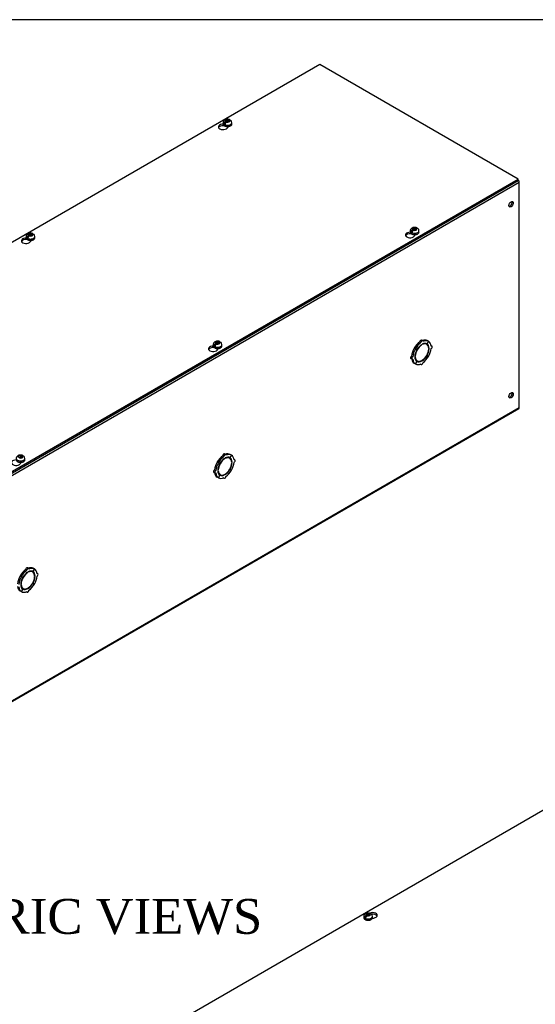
# Model space of a CAD drawing. Header units: inches. Extents: x 1 to 240, y -1 to 159.
# Tile 10 of 11: x 193 to 215, y 117 to 159. Entities that reach past the tile are written whole.
import ezdxf
from ezdxf.enums import TextEntityAlignment as Align

# ---------------------------------------------------------------- set-up
doc = ezdxf.new("R2010")
doc.units = ezdxf.units.IN
doc.header["$MEASUREMENT"] = 0
for name, color, linetype in [('COM56359-3', 7, 'Continuous'), ('COM70725-4', 7, 'Continuous'), ('Default', 7, 'Continuous'), ('SCS19515', 7, 'Continuous')]:
    doc.layers.add(name, color=color, linetype=linetype)
doc.styles.add('SEACAD_Times_New_Roman', font='times.ttf')

# ---------------------------------------------------------------- blocks, each defined once
blk = doc.blocks.new('SE5')
at = {"layer": 'COM56359-3', "color": 7, "linetype": 'Continuous'}
for p, q in [((205.758, 157.278), (171.861, 137.708)), ((214.301, 152.346), (205.758, 157.278)), ((201.613, 154.643), (201.613, 154.669)), ((201.613, 154.643), (201.628, 154.651)), ((201.79, 154.576), (201.79, 154.604)), ((180.404, 132.775), (214.301, 152.346)), ((180.404, 132.712), (214.301, 152.282)), ((214.301, 152.282), (214.301, 152.346)), ((209.67, 149.991), (209.67, 150.018)), ((193.128, 149.744), (193.128, 149.77)), ((193.128, 149.744), (193.143, 149.752)), ((193.305, 149.677), (193.305, 149.705)), ((209.67, 149.991), (209.685, 150)), ((209.847, 149.924), (209.847, 149.953)), ((201.185, 145.092), (201.185, 145.119)), ((201.185, 145.092), (201.2, 145.101)), ((201.361, 145.025), (201.361, 145.054)), ((192.876, 140.126), (192.876, 140.155))]:
    blk.add_line(p, q, dxfattribs=at)
for centre, major_axis, start_param, end_param in [((201.588, 154.59), (0.203, 0), 1.537302, 6.405229), ((201.588, 154.526), (-0.203, 0), 4.590345, 6.008059), ((209.645, 149.938), (0.203, 0), 1.537302, 6.405229), ((193.103, 149.691), (0.203, 0), 1.537302, 6.405229), ((193.103, 149.627), (-0.203, 0), 4.590345, 6.008059), ((209.645, 149.875), (-0.203, 0), 4.590345, 6.008059), ((201.16, 145.039), (0.203, 0), 1.537302, 6.405229), ((201.16, 144.976), (-0.203, 0), 4.590345, 6.008059), ((192.675, 140.14), (0.203, 0), 1.537302, 6.405229)]:
    blk.add_ellipse(centre, major_axis=major_axis, ratio=0.57735, start_param=start_param, end_param=end_param, dxfattribs=at)
at = {"layer": 'COM70725-4', "color": 7, "linetype": 'Continuous'}
for p, q in [((214.345, 152.194), (180.404, 132.598)), ((214.345, 142.514), (214.345, 152.194)), ((210.185, 145.385), (210.134, 145.415)), ((210.434, 145.363), (210.371, 145.254)), ((210.373, 145.253), (210.436, 145.361)), ((210.434, 145.363), (210.383, 145.392)), ((210.436, 145.361), (210.434, 145.363)), ((209.871, 145.035), (209.82, 145.065)), ((209.82, 145.065), (209.883, 145.029)), ((209.874, 145.039), (209.823, 145.069)), ((209.885, 145.032), (209.823, 145.069)), ((209.871, 145.035), (209.934, 145)), ((209.936, 145.003), (209.874, 145.039)), ((209.934, 145), (209.883, 145.029)), ((209.936, 145.003), (209.885, 145.032)), ((210.109, 145.306), (210.058, 145.335)), ((210.139, 145.203), (210.123, 145.213)), ((210.139, 145.203), (210.139, 145.224)), ((210.168, 145.24), (210.168, 145.219)), ((210.36, 145.232), (210.309, 145.262)), ((210.373, 145.253), (210.371, 145.254)), ((210.463, 145.07), (210.443, 145.081)), ((210.445, 145.059), (210.463, 145.07)), ((210.463, 145.037), (210.445, 145.027)), ((210.58, 145.157), (210.546, 145.177)), ((209.676, 144.622), (209.727, 144.593)), ((209.758, 144.698), (209.707, 144.727)), ((209.845, 144.713), (209.862, 144.723)), ((209.862, 144.69), (209.845, 144.68)), ((209.862, 144.723), (209.846, 144.733)), ((209.896, 144.547), (209.947, 144.518)), ((210.139, 144.51), (210.12, 144.521)), ((210.139, 144.51), (210.139, 144.53)), ((210.168, 144.547), (210.168, 144.526)), ((210.371, 144.747), (210.359, 144.754)), ((210.373, 144.75), (210.361, 144.757)), ((210.371, 144.747), (210.434, 144.71)), ((210.436, 144.715), (210.373, 144.75)), ((209.871, 144.388), (209.82, 144.418)), ((209.934, 144.497), (209.871, 144.388)), ((209.874, 144.387), (209.871, 144.388)), ((209.874, 144.387), (209.936, 144.495)), ((209.936, 144.495), (209.934, 144.497)), ((210.088, 144.384), (210.122, 144.364)), ((180.382, 122.868), (214.323, 142.464)), ((180.404, 122.918), (214.345, 142.514)), ((201.624, 140.407), (201.573, 140.436)), ((201.654, 140.304), (201.638, 140.314)), ((201.7, 140.486), (201.649, 140.516)), ((201.654, 140.304), (201.654, 140.325)), ((201.682, 140.341), (201.682, 140.321)), ((201.875, 140.333), (201.824, 140.363)), ((201.948, 140.464), (201.886, 140.355)), ((201.888, 140.354), (201.886, 140.355)), ((201.888, 140.354), (201.951, 140.462)), ((201.948, 140.464), (201.897, 140.493)), ((201.951, 140.462), (201.948, 140.464)), ((202.095, 140.258), (202.061, 140.278)), ((201.386, 140.136), (201.335, 140.166)), ((201.335, 140.166), (201.398, 140.13)), ((201.388, 140.14), (201.337, 140.17)), ((201.4, 140.133), (201.337, 140.17)), ((201.386, 140.136), (201.449, 140.101)), ((201.451, 140.104), (201.388, 140.14)), ((201.449, 140.101), (201.398, 140.13)), ((201.451, 140.104), (201.4, 140.133)), ((201.886, 139.848), (201.874, 139.855)), ((201.888, 139.851), (201.876, 139.859)), ((201.886, 139.848), (201.948, 139.811)), ((201.951, 139.816), (201.888, 139.851)), ((201.977, 140.171), (201.958, 140.182)), ((201.96, 140.16), (201.977, 140.171)), ((201.977, 140.138), (201.96, 140.128)), ((201.191, 139.723), (201.242, 139.694)), ((201.273, 139.799), (201.222, 139.828)), ((201.386, 139.49), (201.335, 139.519)), ((201.359, 139.814), (201.377, 139.824)), ((201.377, 139.791), (201.359, 139.781)), ((201.377, 139.824), (201.36, 139.834)), ((201.449, 139.598), (201.386, 139.49)), ((201.388, 139.488), (201.386, 139.49)), ((201.388, 139.488), (201.451, 139.596)), ((201.411, 139.648), (201.462, 139.619)), ((201.451, 139.596), (201.449, 139.598)), ((201.603, 139.485), (201.637, 139.465)), ((201.654, 139.611), (201.635, 139.622)), ((201.654, 139.611), (201.654, 139.631)), ((201.682, 139.648), (201.682, 139.627)), ((193.214, 135.588), (193.163, 135.617)), ((192.901, 135.237), (192.85, 135.267)), ((192.85, 135.267), (192.912, 135.231)), ((192.903, 135.241), (192.852, 135.271)), ((192.914, 135.234), (192.852, 135.271)), ((192.901, 135.237), (192.963, 135.202)), ((192.965, 135.205), (192.903, 135.241)), ((192.963, 135.202), (192.912, 135.231)), ((192.965, 135.205), (192.914, 135.234)), ((193.139, 135.508), (193.088, 135.537)), ((193.169, 135.405), (193.152, 135.415)), ((193.169, 135.405), (193.169, 135.426)), ((193.197, 135.442), (193.197, 135.422)), ((193.389, 135.434), (193.338, 135.464)), ((193.463, 135.565), (193.401, 135.456)), ((193.403, 135.455), (193.401, 135.456)), ((193.403, 135.455), (193.466, 135.563)), ((193.463, 135.565), (193.412, 135.594)), ((193.466, 135.563), (193.463, 135.565)), ((193.492, 135.272), (193.473, 135.283)), ((193.474, 135.261), (193.492, 135.272)), ((193.492, 135.239), (193.474, 135.229)), ((193.61, 135.359), (193.575, 135.379)), ((192.874, 134.915), (192.892, 134.925)), ((192.892, 134.892), (192.874, 134.882)), ((192.892, 134.925), (192.875, 134.935)), ((193.401, 134.949), (193.388, 134.956)), ((193.403, 134.952), (193.39, 134.96)), ((193.401, 134.949), (193.463, 134.912)), ((193.466, 134.917), (193.403, 134.952)), ((192.901, 134.591), (192.85, 134.62)), ((192.963, 134.699), (192.901, 134.591)), ((192.903, 134.589), (192.901, 134.591)), ((192.903, 134.589), (192.965, 134.698)), ((192.926, 134.749), (192.977, 134.72)), ((192.965, 134.698), (192.963, 134.699)), ((193.118, 134.586), (193.152, 134.566)), ((193.169, 134.712), (193.15, 134.723)), ((193.169, 134.712), (193.169, 134.732)), ((193.197, 134.749), (193.197, 134.728))]:
    blk.add_line(p, q, dxfattribs=at)
for centre, major_axis, start_param, end_param in [((214.269, 152.238), (0.054, -0.0935), 0.785398, 1.92132), ((213.941, 151.291), (0.066, 0.115), 3.534412, 5.890366), ((210.103, 145.361), (-0.0313, -0.0541), 3.141593, 5.497787), ((210.154, 145.331), (-0.0313, -0.0541), 2.356194, 5.497787), ((210.103, 144.904), (0.281, 0.487), 0.004363, 0.620067), ((210.154, 144.875), (0.281, 0.487), 0.004363, 0.674057), ((210.154, 144.875), (0.281, 0.487), 5.609128, 6.278822), ((210.103, 144.904), (-0.281, -0.487), 4.716752, 5.386446), ((210.154, 144.875), (-0.281, -0.487), 4.716752, 5.386446), ((210.103, 144.904), (0.281, 0.487), 0.896739, 1.566433), ((210.154, 144.875), (-0.219, -0.379), 4.716752, 5.452057), ((210.154, 144.875), (-0.206, -0.357), 3.975495, 5.449283), ((210.154, 144.875), (0.281, 0.487), 0.896739, 1.566433), ((210.154, 144.875), (0.219, 0.379), 0.831128, 1.566433), ((210.154, 144.875), (-0.206, -0.357), 2.404698, 3.878487), ((210.154, 144.875), (0.219, 0.379), 0.004363, 0.739668), ((210.154, 144.875), (0.206, 0.357), 3.975495, 5.449283), ((210.103, 144.904), (-0.206, -0.357), 3.141593, 3.271499), ((210.103, 144.904), (0.219, 0.379), 5.920402, 6.166551), ((210.154, 144.875), (0.219, 0.379), 5.543517, 6.278822), ((210.154, 144.875), (0.219, 0.379), 4.716752, 5.452057), ((210.154, 144.875), (0.281, 0.487), 4.716752, 5.386446), ((210.549, 145.103), (-0.0312, -0.0541), 0.785398, 3.926991), ((209.707, 144.676), (0.0313, 0.0541), 0.785398, 3.141593), ((210.103, 144.904), (-0.281, -0.487), 5.663118, 6.278822), ((209.758, 144.647), (0.0312, 0.0541), 0.785398, 3.926991), ((210.154, 144.875), (-0.281, -0.487), 5.609128, 6.278822), ((210.154, 144.875), (-0.219, -0.379), 5.543517, 6.278822), ((210.154, 144.875), (0.206, 0.357), 2.404698, 3.878487), ((210.103, 144.904), (0.206, 0.357), 3.011687, 3.141593), ((210.103, 144.904), (-0.219, -0.379), 0.116634, 0.362783), ((210.154, 144.875), (-0.219, -0.379), 0.004363, 0.739668), ((210.154, 144.875), (-0.219, -0.379), 0.831128, 1.566433), ((210.154, 144.875), (-0.281, -0.487), 0.896739, 1.566433), ((210.154, 144.875), (-0.281, -0.487), 0.004363, 0.674057), ((210.154, 144.418), (0.0312, 0.0541), 2.356194, 5.497787), ((213.941, 143.067), (0.066, 0.115), 3.534412, 5.890366), ((214.269, 142.558), (-0.054, 0.0935), 3.141593, 3.926991), ((201.617, 140.005), (0.281, 0.487), 0.896739, 1.566433), ((201.668, 139.976), (-0.206, -0.357), 3.975495, 5.449283), ((201.668, 139.976), (0.281, 0.487), 0.896739, 1.566433), ((201.668, 139.976), (0.219, 0.379), 0.831128, 1.566433), ((201.617, 140.462), (-0.0312, -0.0541), 3.141593, 5.497787), ((201.668, 140.432), (-0.0312, -0.0541), 2.356194, 5.497787), ((201.668, 139.976), (-0.206, -0.357), 2.404698, 3.878487), ((201.668, 139.976), (0.219, 0.379), 0.004363, 0.739668), ((201.617, 140.005), (0.281, 0.487), 0.004363, 0.620067), ((201.668, 139.976), (0.281, 0.487), 0.004363, 0.674057), ((201.617, 140.005), (-0.206, -0.357), 3.141593, 3.271499), ((201.617, 140.005), (0.219, 0.379), 5.920402, 6.166551), ((201.668, 139.976), (0.219, 0.379), 5.543517, 6.278822), ((201.668, 139.976), (0.281, 0.487), 5.609128, 6.278822), ((202.064, 140.204), (-0.0313, -0.0541), 0.785398, 3.926991), ((201.617, 140.005), (-0.281, -0.487), 4.716752, 5.386446), ((201.668, 139.976), (-0.281, -0.487), 4.716752, 5.386446), ((201.668, 139.976), (-0.219, -0.379), 4.716752, 5.452057), ((201.668, 139.976), (0.206, 0.357), 3.975495, 5.449283), ((201.668, 139.976), (-0.219, -0.379), 0.831128, 1.566433), ((201.668, 139.976), (0.219, 0.379), 4.716752, 5.452057), ((201.668, 139.976), (0.281, 0.487), 4.716752, 5.386446), ((201.222, 139.777), (0.0312, 0.0541), 0.785398, 3.141593), ((201.617, 140.005), (-0.281, -0.487), 5.663118, 6.278822), ((201.273, 139.748), (0.0312, 0.0541), 0.785398, 3.926991), ((201.668, 139.976), (-0.281, -0.487), 5.609128, 6.278822), ((201.668, 139.976), (-0.219, -0.379), 5.543517, 6.278822), ((201.668, 139.976), (0.206, 0.357), 2.404698, 3.878487), ((201.617, 140.005), (0.206, 0.357), 3.011687, 3.141593), ((201.668, 139.976), (-0.281, -0.487), 0.004363, 0.674057), ((201.617, 140.005), (-0.219, -0.379), 0.116634, 0.362783), ((201.668, 139.976), (-0.219, -0.379), 0.004363, 0.739668), ((201.668, 139.519), (0.0312, 0.0541), 2.356194, 5.497787), ((201.668, 139.976), (-0.281, -0.487), 0.896739, 1.566433), ((193.132, 135.563), (-0.0312, -0.0541), 3.141593, 5.497787), ((193.132, 135.106), (0.281, 0.487), 0.004363, 0.620067), ((193.183, 135.077), (0.281, 0.487), 0.004363, 0.674057), ((193.132, 135.106), (-0.281, -0.487), 4.716752, 5.386446), ((193.183, 135.077), (-0.281, -0.487), 4.716752, 5.386446), ((193.132, 135.106), (0.281, 0.487), 0.896739, 1.566433), ((193.183, 135.077), (-0.219, -0.379), 4.716752, 5.452057), ((193.183, 135.077), (-0.206, -0.357), 3.975495, 5.449283), ((193.183, 135.077), (0.281, 0.487), 0.896739, 1.566433), ((193.183, 135.077), (0.219, 0.379), 0.831128, 1.566433), ((193.183, 135.533), (-0.0313, -0.0541), 2.356194, 5.497787), ((193.183, 135.077), (-0.206, -0.357), 2.404698, 3.878487), ((193.183, 135.077), (0.219, 0.379), 0.004363, 0.739668), ((193.183, 135.077), (0.206, 0.357), 3.975495, 5.449283), ((193.132, 135.106), (-0.206, -0.357), 3.141593, 3.271499), ((193.132, 135.106), (0.219, 0.379), 5.920402, 6.166551), ((193.183, 135.077), (0.219, 0.379), 5.543517, 6.278822), ((193.183, 135.077), (0.219, 0.379), 4.716752, 5.452057), ((193.183, 135.077), (0.281, 0.487), 5.609128, 6.278822), ((193.183, 135.077), (0.281, 0.487), 4.716752, 5.386446), ((193.578, 135.305), (-0.0312, -0.0541), 0.785398, 3.926991), ((193.132, 135.106), (-0.281, -0.487), 5.663118, 6.278822), ((193.183, 135.077), (-0.281, -0.487), 5.609128, 6.278822), ((193.183, 135.077), (-0.219, -0.379), 5.543517, 6.278822), ((193.183, 135.077), (0.206, 0.357), 2.404698, 3.878487), ((193.132, 135.106), (0.206, 0.357), 3.011687, 3.141593), ((193.183, 135.077), (-0.219, -0.379), 0.831128, 1.566433), ((193.183, 135.077), (-0.281, -0.487), 0.896739, 1.566433), ((193.183, 135.077), (-0.281, -0.487), 0.004363, 0.674057), ((193.132, 135.106), (-0.219, -0.379), 0.116634, 0.362783), ((193.183, 135.077), (-0.219, -0.379), 0.004363, 0.739668), ((193.183, 134.621), (0.0312, 0.0541), 2.356194, 5.497787)]:
    blk.add_ellipse(centre, major_axis=major_axis, ratio=0.57735, start_param=start_param, end_param=end_param, dxfattribs=at)
for centre in [(213.992, 151.262), (213.992, 143.038)]:
    blk.add_ellipse(centre, major_axis=(0.066, 0.115), ratio=0.57735, dxfattribs=at)
at = {"layer": 'SCS19515', "color": 7, "linetype": 'Continuous'}
for p, q in [((201.593, 154.77), (201.593, 154.721)), ((201.701, 154.761), (201.63, 154.72)), ((201.725, 154.836), (201.694, 154.818)), ((201.725, 154.876), (201.794, 154.876)), ((201.725, 154.836), (201.725, 154.876)), ((201.725, 154.836), (201.725, 154.785)), ((201.725, 154.815), (201.794, 154.815)), ((201.736, 154.794), (201.767, 154.812)), ((201.837, 154.812), (201.767, 154.812)), ((201.825, 154.894), (201.794, 154.876)), ((201.794, 154.815), (201.794, 154.876)), ((201.837, 154.84), (201.794, 154.815)), ((201.837, 154.852), (201.868, 154.87)), ((201.837, 154.852), (201.837, 154.812)), ((201.968, 154.721), (201.968, 154.77)), ((209.65, 150.119), (209.65, 150.07)), ((209.758, 150.11), (209.686, 150.068)), ((209.782, 150.185), (209.751, 150.167)), ((209.782, 150.225), (209.851, 150.225)), ((209.782, 150.185), (209.782, 150.225)), ((209.782, 150.185), (209.782, 150.134)), ((209.782, 150.163), (209.851, 150.163)), ((209.793, 150.142), (209.824, 150.16)), ((209.894, 150.16), (209.824, 150.16)), ((209.882, 150.242), (209.851, 150.225)), ((209.851, 150.163), (209.851, 150.225)), ((209.894, 150.188), (209.851, 150.163)), ((209.894, 150.2), (209.924, 150.218)), ((209.894, 150.2), (209.894, 150.16)), ((210.025, 150.07), (210.025, 150.119)), ((193.108, 149.871), (193.108, 149.822)), ((193.216, 149.862), (193.144, 149.821)), ((193.239, 149.937), (193.209, 149.919)), ((193.239, 149.977), (193.309, 149.977)), ((193.239, 149.937), (193.239, 149.977)), ((193.239, 149.937), (193.239, 149.886)), ((193.239, 149.916), (193.309, 149.916)), ((193.251, 149.895), (193.282, 149.913)), ((193.351, 149.913), (193.282, 149.913)), ((193.34, 149.995), (193.309, 149.977)), ((193.309, 149.916), (193.309, 149.977)), ((193.351, 149.941), (193.309, 149.916)), ((193.351, 149.953), (193.382, 149.971)), ((193.351, 149.953), (193.351, 149.913)), ((193.483, 149.822), (193.483, 149.871)), ((201.165, 145.22), (201.165, 145.171)), ((201.272, 145.211), (201.201, 145.169)), ((201.296, 145.286), (201.265, 145.268)), ((201.296, 145.326), (201.366, 145.326)), ((201.296, 145.286), (201.296, 145.326)), ((201.296, 145.286), (201.296, 145.235)), ((201.296, 145.264), (201.366, 145.264)), ((201.308, 145.243), (201.339, 145.261)), ((201.408, 145.261), (201.339, 145.261)), ((201.397, 145.343), (201.366, 145.326)), ((201.366, 145.264), (201.366, 145.326)), ((201.408, 145.289), (201.366, 145.264)), ((201.408, 145.301), (201.439, 145.319)), ((201.408, 145.301), (201.408, 145.261)), ((201.54, 145.171), (201.54, 145.22)), ((192.811, 140.427), (192.881, 140.427)), ((192.811, 140.365), (192.881, 140.365)), ((192.823, 140.344), (192.853, 140.362)), ((192.923, 140.362), (192.853, 140.362)), ((192.911, 140.444), (192.881, 140.427)), ((192.881, 140.365), (192.881, 140.427)), ((192.923, 140.39), (192.881, 140.365)), ((192.923, 140.402), (192.954, 140.42)), ((192.923, 140.402), (192.923, 140.362)), ((193.054, 140.272), (193.054, 140.321))]:
    blk.add_line(p, q, dxfattribs=at)
for centre, radius, start, end in [((201.771, 154.697), 0.144, 122.6431, 170.9725), ((201.814, 154.673), 0.144, 122.6435, 170.9722), ((201.84, 154.77), 0.128, 0.4963, 52.2625), ((209.828, 150.046), 0.144, 122.6431, 170.9725), ((209.871, 150.021), 0.144, 122.6435, 170.9722), ((209.897, 150.118), 0.128, 0.4963, 52.2625), ((193.286, 149.798), 0.144, 122.6431, 170.9725), ((193.329, 149.774), 0.144, 122.6435, 170.9722), ((193.355, 149.871), 0.128, 0.4963, 52.2625), ((201.343, 145.147), 0.144, 122.6431, 170.9725), ((201.385, 145.122), 0.144, 122.6435, 170.9722), ((201.411, 145.219), 0.128, 0.4963, 52.2625), ((192.926, 140.32), 0.128, 0.4963, 52.2625)]:
    blk.add_arc(centre, radius, start, end, dxfattribs=at)
for centre, major_axis, start_param, end_param in [((201.781, 154.77), (0.187, 0), 3.141482, 6.283185), ((201.781, 154.721), (-0.188, 0), 0, 3.141593), ((201.781, 154.783), (-0.186, 0), 0.623612, 0.947184), ((201.781, 154.844), (0.0975, 0), 1.098165, 3.614224), ((201.781, 154.844), (-0.0975, 0), 1.098165, 3.614224), ((201.781, 154.77), (0.187, 0), 0, 0.002419), ((193.295, 149.945), (0.0975, 0), 1.098165, 3.614224), ((209.838, 150.119), (0.187, 0), 3.141482, 6.283185), ((209.838, 150.07), (-0.188, 0), 0, 3.141593), ((209.838, 150.131), (-0.186, 0), 0.623612, 0.947184), ((209.838, 150.192), (0.0975, 0), 1.098165, 3.614224), ((209.838, 150.192), (-0.0975, 0), 1.098165, 3.614224), ((209.838, 150.119), (0.187, 0), 0, 0.002419), ((193.295, 149.871), (0.188, 0), 3.141482, 6.283185), ((193.295, 149.822), (-0.188, 0), 0, 3.141593), ((193.295, 149.884), (-0.186, 0), 0.623612, 0.947184), ((193.295, 149.945), (-0.0975, 0), 1.098165, 3.614224), ((193.295, 149.871), (0.188, 0), 0, 0.002419), ((201.352, 145.293), (0.0975, 0), 1.098165, 3.614224), ((201.352, 145.22), (0.187, 0), 3.141482, 6.283185), ((201.352, 145.171), (-0.188, 0), 0, 3.141593), ((201.352, 145.232), (-0.186, 0), 0.623612, 0.947184), ((201.352, 145.293), (-0.0975, 0), 1.098165, 3.614224), ((201.352, 145.22), (0.187, 0), 0, 0.002419), ((192.867, 140.321), (0.187, 0), 3.141482, 6.283185), ((192.867, 140.272), (-0.187, 0), 0, 3.141593), ((192.867, 140.394), (0.0975, 0), 1.098165, 3.614224), ((192.867, 140.394), (-0.0975, 0), 1.098165, 3.614224), ((192.867, 140.321), (0.187, 0), 0, 0.002419)]:
    blk.add_ellipse(centre, major_axis=major_axis, ratio=0.57735, start_param=start_param, end_param=end_param, dxfattribs=at)
for points, knots in [([(201.867, 154.9), (201.861, 154.903), (201.843, 154.911), (201.804, 154.917), (201.756, 154.917), (201.707, 154.907), (201.664, 154.889), (201.63, 154.862), (201.607, 154.831), (201.594, 154.798), (201.594, 154.779), (201.595, 154.771)], [0, 0, 0, 0, 0.048681, 0.178902, 0.311323, 0.447287, 0.590074, 0.709827, 0.822017, 0.931094, 1, 1, 1, 1]), ([(201.595, 154.724), (201.594, 154.718), (201.593, 154.703), (201.604, 154.677), (201.626, 154.651), (201.658, 154.629), (201.698, 154.613), (201.745, 154.603), (201.794, 154.602), (201.842, 154.608), (201.886, 154.621), (201.924, 154.642), (201.951, 154.668), (201.967, 154.696), (201.967, 154.714), (201.967, 154.722)], [0, 0, 0, 0, 0.037609, 0.113629, 0.190151, 0.271041, 0.355175, 0.439745, 0.524098, 0.608564, 0.69353, 0.779519, 0.866772, 0.941459, 1, 1, 1, 1]), ([(201.89, 154.87), (201.889, 154.874), (201.888, 154.878), (201.885, 154.884), (201.884, 154.887), (201.88, 154.893), (201.878, 154.895), (201.873, 154.899), (201.87, 154.9), (201.864, 154.902), (201.861, 154.903), (201.854, 154.903), (201.851, 154.903), (201.844, 154.902), (201.84, 154.901), (201.833, 154.898), (201.829, 154.896), (201.825, 154.894)], [0, 0, 0, 0, 0.125, 0.125, 0.25, 0.25, 0.375, 0.375, 0.5, 0.5, 0.625, 0.625, 0.75, 0.75, 0.875, 0.875, 1, 1, 1, 1]), ([(201.868, 154.87), (201.871, 154.872), (201.875, 154.874), (201.883, 154.876), (201.886, 154.877), (201.893, 154.879), (201.897, 154.879), (201.903, 154.878), (201.907, 154.878), (201.912, 154.876), (201.915, 154.874), (201.918, 154.872), (201.918, 154.872), (201.919, 154.872)], [0, 0, 0, 0, 0.125, 0.125, 0.25, 0.25, 0.375, 0.375, 0.5, 0.5, 0.625, 0.625, 0.6402218, 0.6402218, 0.6402218, 0.6402218]), ([(193.382, 150.001), (193.376, 150.004), (193.358, 150.012), (193.319, 150.018), (193.27, 150.018), (193.221, 150.008), (193.178, 149.99), (193.145, 149.963), (193.122, 149.932), (193.109, 149.899), (193.109, 149.88), (193.109, 149.872)], [0, 0, 0, 0, 0.048681, 0.178902, 0.311323, 0.447287, 0.590074, 0.709827, 0.822017, 0.931094, 1, 1, 1, 1]), ([(209.924, 150.249), (209.918, 150.251), (209.9, 150.259), (209.861, 150.265), (209.813, 150.266), (209.763, 150.256), (209.721, 150.237), (209.687, 150.21), (209.664, 150.179), (209.651, 150.147), (209.651, 150.128), (209.651, 150.119)], [0, 0, 0, 0, 0.048681, 0.178902, 0.311323, 0.447287, 0.590074, 0.709827, 0.822017, 0.931094, 1, 1, 1, 1]), ([(209.652, 150.072), (209.651, 150.066), (209.65, 150.052), (209.661, 150.026), (209.683, 150), (209.715, 149.978), (209.755, 149.961), (209.802, 149.952), (209.851, 149.95), (209.899, 149.956), (209.943, 149.969), (209.981, 149.99), (210.008, 150.016), (210.023, 150.045), (210.024, 150.062), (210.024, 150.071)], [0, 0, 0, 0, 0.037609, 0.113629, 0.190151, 0.271041, 0.355175, 0.439745, 0.524098, 0.608564, 0.69353, 0.779519, 0.866772, 0.941459, 1, 1, 1, 1]), ([(209.946, 150.218), (209.946, 150.222), (209.945, 150.226), (209.942, 150.233), (209.94, 150.236), (209.937, 150.241), (209.934, 150.243), (209.93, 150.247), (209.927, 150.249), (209.921, 150.251), (209.918, 150.251), (209.911, 150.252), (209.908, 150.252), (209.901, 150.25), (209.897, 150.249), (209.889, 150.246), (209.886, 150.245), (209.882, 150.242)], [0, 0, 0, 0, 0.125, 0.125, 0.25, 0.25, 0.375, 0.375, 0.5, 0.5, 0.625, 0.625, 0.75, 0.75, 0.875, 0.875, 1, 1, 1, 1]), ([(209.924, 150.218), (209.928, 150.22), (209.932, 150.222), (209.939, 150.225), (209.943, 150.226), (209.95, 150.227), (209.954, 150.227), (209.96, 150.227), (209.963, 150.226), (209.969, 150.224), (209.972, 150.223), (209.975, 150.221), (209.975, 150.22), (209.975, 150.22)], [0, 0, 0, 0, 0.125, 0.125, 0.25, 0.25, 0.375, 0.375, 0.5, 0.5, 0.625, 0.625, 0.6402218, 0.6402218, 0.6402218, 0.6402218]), ([(193.11, 149.825), (193.109, 149.819), (193.108, 149.804), (193.119, 149.778), (193.141, 149.752), (193.173, 149.73), (193.213, 149.714), (193.26, 149.704), (193.309, 149.703), (193.357, 149.709), (193.401, 149.722), (193.439, 149.743), (193.466, 149.769), (193.481, 149.797), (193.482, 149.815), (193.482, 149.823)], [0, 0, 0, 0, 0.037609, 0.113629, 0.190151, 0.271041, 0.355175, 0.439745, 0.524098, 0.608564, 0.69353, 0.779519, 0.866772, 0.941459, 1, 1, 1, 1]), ([(193.404, 149.971), (193.404, 149.975), (193.403, 149.979), (193.4, 149.985), (193.398, 149.988), (193.395, 149.994), (193.392, 149.996), (193.387, 150), (193.385, 150.001), (193.379, 150.003), (193.376, 150.004), (193.369, 150.004), (193.366, 150.004), (193.359, 150.003), (193.355, 150.002), (193.347, 149.999), (193.344, 149.997), (193.34, 149.995)], [0, 0, 0, 0, 0.125, 0.125, 0.25, 0.25, 0.375, 0.375, 0.5, 0.5, 0.625, 0.625, 0.75, 0.75, 0.875, 0.875, 1, 1, 1, 1]), ([(193.382, 149.971), (193.386, 149.973), (193.39, 149.975), (193.397, 149.977), (193.401, 149.978), (193.408, 149.98), (193.412, 149.98), (193.418, 149.98), (193.421, 149.979), (193.427, 149.977), (193.43, 149.975), (193.433, 149.973), (193.433, 149.973), (193.433, 149.973)], [0, 0, 0, 0, 0.125, 0.125, 0.25, 0.25, 0.375, 0.375, 0.5, 0.5, 0.625, 0.625, 0.6402218, 0.6402218, 0.6402218, 0.6402218]), ([(201.438, 145.35), (201.433, 145.352), (201.415, 145.36), (201.376, 145.366), (201.327, 145.367), (201.278, 145.357), (201.235, 145.338), (201.201, 145.311), (201.178, 145.28), (201.166, 145.248), (201.166, 145.229), (201.166, 145.22)], [0, 0, 0, 0, 0.048681, 0.178902, 0.311323, 0.447287, 0.590074, 0.709827, 0.822017, 0.931094, 1, 1, 1, 1]), ([(201.461, 145.319), (201.46, 145.323), (201.459, 145.327), (201.457, 145.334), (201.455, 145.337), (201.451, 145.342), (201.449, 145.344), (201.444, 145.348), (201.442, 145.35), (201.436, 145.352), (201.432, 145.352), (201.426, 145.353), (201.422, 145.353), (201.415, 145.351), (201.412, 145.35), (201.404, 145.347), (201.4, 145.346), (201.397, 145.343)], [0, 0, 0, 0, 0.125, 0.125, 0.25, 0.25, 0.375, 0.375, 0.5, 0.5, 0.625, 0.625, 0.75, 0.75, 0.875, 0.875, 1, 1, 1, 1]), ([(201.166, 145.173), (201.166, 145.167), (201.165, 145.153), (201.176, 145.127), (201.197, 145.101), (201.229, 145.079), (201.27, 145.062), (201.316, 145.053), (201.365, 145.051), (201.414, 145.057), (201.458, 145.071), (201.496, 145.091), (201.523, 145.117), (201.538, 145.146), (201.538, 145.163), (201.538, 145.172)], [0, 0, 0, 0, 0.037609, 0.113629, 0.190151, 0.271041, 0.355175, 0.439745, 0.524098, 0.608564, 0.69353, 0.779519, 0.866772, 0.941459, 1, 1, 1, 1]), ([(201.439, 145.319), (201.443, 145.321), (201.447, 145.323), (201.454, 145.326), (201.458, 145.327), (201.465, 145.328), (201.468, 145.328), (201.475, 145.328), (201.478, 145.327), (201.484, 145.325), (201.487, 145.324), (201.489, 145.322), (201.49, 145.321), (201.49, 145.321)], [0, 0, 0, 0, 0.125, 0.125, 0.25, 0.25, 0.375, 0.375, 0.5, 0.5, 0.625, 0.625, 0.6402218, 0.6402218, 0.6402218, 0.6402218]), ([(192.681, 140.274), (192.681, 140.268), (192.679, 140.254), (192.69, 140.228), (192.712, 140.202), (192.744, 140.18), (192.785, 140.163), (192.831, 140.154), (192.88, 140.152), (192.928, 140.158), (192.973, 140.172), (193.011, 140.192), (193.037, 140.218), (193.053, 140.247), (193.053, 140.264), (193.053, 140.273)], [0, 0, 0, 0, 0.037609, 0.113629, 0.190151, 0.271041, 0.355175, 0.439745, 0.524098, 0.608564, 0.69353, 0.779519, 0.866772, 0.941459, 1, 1, 1, 1]), ([(192.953, 140.451), (192.947, 140.453), (192.929, 140.461), (192.891, 140.467), (192.842, 140.468), (192.793, 140.458), (192.75, 140.439), (192.716, 140.412), (192.693, 140.381), (192.681, 140.349), (192.681, 140.33), (192.681, 140.321)], [0, 0, 0, 0, 0.048681, 0.178902, 0.311323, 0.447287, 0.590074, 0.709827, 0.822017, 0.931094, 1, 1, 1, 1]), ([(192.976, 140.42), (192.975, 140.424), (192.974, 140.428), (192.971, 140.435), (192.97, 140.438), (192.966, 140.443), (192.964, 140.445), (192.959, 140.449), (192.956, 140.451), (192.95, 140.453), (192.947, 140.453), (192.941, 140.454), (192.937, 140.454), (192.93, 140.452), (192.926, 140.451), (192.919, 140.449), (192.915, 140.447), (192.911, 140.444)], [0, 0, 0, 0, 0.125, 0.125, 0.25, 0.25, 0.375, 0.375, 0.5, 0.5, 0.625, 0.625, 0.75, 0.75, 0.875, 0.875, 1, 1, 1, 1]), ([(192.954, 140.42), (192.958, 140.422), (192.961, 140.424), (192.969, 140.427), (192.972, 140.428), (192.98, 140.429), (192.983, 140.429), (192.99, 140.429), (192.993, 140.428), (192.999, 140.426), (193.001, 140.425), (193.004, 140.423), (193.004, 140.422), (193.005, 140.422)], [0, 0, 0, 0, 0.125, 0.125, 0.25, 0.25, 0.375, 0.375, 0.5, 0.5, 0.625, 0.625, 0.6402218, 0.6402218, 0.6402218, 0.6402218])]:
    blk.add_open_spline(points, degree=3, knots=knots, dxfattribs=at)
blk = doc.blocks.new('SE7')
at = {"layer": 'COM56359-3', "color": 7, "linetype": 'Continuous'}
blk.add_line((228.782, 132.92), (194.885, 113.349), dxfattribs=at)
for centre, major_axis, start_param, end_param in [((208.027, 120.656), (-0.203, 0), 1.523067, 5.350338), ((208.027, 120.592), (0.203, 0), 0.275127, 1.794903)]:
    blk.add_ellipse(centre, major_axis=major_axis, ratio=0.57735, start_param=start_param, end_param=end_param, dxfattribs=at)
at = {"layer": 'SCS19515', "color": 7, "linetype": 'Continuous'}
for p, q in [((207.647, 120.614), (207.647, 120.565)), ((207.754, 120.605), (207.683, 120.564)), ((207.778, 120.68), (207.747, 120.662)), ((207.778, 120.72), (207.848, 120.72)), ((207.778, 120.68), (207.778, 120.72)), ((207.778, 120.68), (207.778, 120.629)), ((207.778, 120.659), (207.848, 120.659)), ((207.79, 120.637), (207.821, 120.655)), ((207.89, 120.655), (207.821, 120.655)), ((207.879, 120.738), (207.848, 120.72)), ((207.848, 120.659), (207.848, 120.72)), ((207.89, 120.683), (207.848, 120.659)), ((207.89, 120.695), (207.921, 120.713)), ((207.89, 120.695), (207.89, 120.655)), ((208.022, 120.565), (208.022, 120.614))]:
    blk.add_line(p, q, dxfattribs=at)
for centre, radius, start, end in [((207.783, 120.611), 0.136, 117.5776, 178.8883), ((207.825, 120.541), 0.144, 122.6431, 170.9725), ((207.834, 120.522), 0.238, 68.598, 118.3989), ((207.867, 120.517), 0.144, 122.6435, 170.9722), ((207.9, 120.618), 0.121, 358.302, 53.4659)]:
    blk.add_arc(centre, radius, start, end, dxfattribs=at)
for centre, major_axis, start_param, end_param in [((207.834, 120.614), (-0.187, 0), 0.002419, 3.141482), ((207.834, 120.565), (0.187, 0), 3.141593, 6.283185), ((207.834, 120.626), (-0.186, 0), 0.623612, 0.947184), ((207.834, 120.688), (0.0975, 0), 1.098165, 3.614224), ((207.834, 120.688), (-0.0975, 0), 1.098165, 3.614224)]:
    blk.add_ellipse(centre, major_axis=major_axis, ratio=0.57735, start_param=start_param, end_param=end_param, dxfattribs=at)
for points, knots in [([(207.648, 120.564), (207.648, 120.561), (207.646, 120.548), (207.656, 120.524), (207.676, 120.498), (207.707, 120.475), (207.747, 120.458), (207.793, 120.448), (207.842, 120.445), (207.89, 120.45), (207.932, 120.462), (207.952, 120.472), (207.962, 120.477)], [0, 0, 0, 0, 0.029476, 0.132836, 0.23623, 0.345295, 0.459168, 0.573955, 0.688436, 0.803002, 0.918187, 1, 1, 1, 1]), ([(207.943, 120.714), (207.942, 120.718), (207.941, 120.721), (207.939, 120.728), (207.937, 120.731), (207.933, 120.736), (207.931, 120.739), (207.926, 120.742), (207.923, 120.744), (207.918, 120.746), (207.914, 120.747), (207.908, 120.747), (207.904, 120.747), (207.897, 120.746), (207.894, 120.745), (207.886, 120.742), (207.882, 120.74), (207.879, 120.738)], [0, 0, 0, 0, 0.125, 0.125, 0.25, 0.25, 0.375, 0.375, 0.5, 0.5, 0.625, 0.625, 0.75, 0.75, 0.875, 0.875, 1, 1, 1, 1]), ([(207.921, 120.713), (207.925, 120.715), (207.929, 120.717), (207.936, 120.72), (207.94, 120.721), (207.947, 120.722), (207.95, 120.723), (207.957, 120.722), (207.96, 120.722), (207.966, 120.719), (207.969, 120.718), (207.971, 120.716), (207.972, 120.716), (207.972, 120.715)], [0, 0, 0, 0, 0.125, 0.125, 0.25, 0.25, 0.375, 0.375, 0.5, 0.5, 0.625, 0.625, 0.6405318, 0.6405318, 0.6405318, 0.6405318]), ([(207.962, 120.477), (207.968, 120.481), (207.985, 120.492), (208.007, 120.515), (208.02, 120.542), (208.02, 120.557), (208.02, 120.563)], [0, 0, 0, 0, 0.183738, 0.532685, 0.831234, 1, 1, 1, 1])]:
    blk.add_open_spline(points, degree=3, knots=knots, dxfattribs=at)
blk = doc.blocks.new('BORDER')
at = {"layer": 'Default', "color": 7, "linetype": 'Continuous'}
blk.add_line((0, 27.86), (-41.86, 27.86), dxfattribs=at)

msp = doc.modelspace()

# ---------------------------------------------------------------- block references
at = {"layer": 'Default', "color": 7, "xscale": 5.7, "yscale": 5.7, "zscale": 5.7}
msp.add_blockref('BORDER', (239.562, 0.401), dxfattribs=at)
at = {"layer": 'Default'}
for name in ['SE5', 'SE7']:
    msp.add_blockref(name, (0, 0), dxfattribs=at)

# ---------------------------------------------------------------- texts
at = {"layer": 'Default', "color": 7, "linetype": 'Continuous', "style": 'SEACAD_Times_New_Roman'}
msp.add_text('ISOMETRIC VIEWS', height=1.5, dxfattribs=at).set_placement((183.324, 121.363), align=Align.TOP_LEFT)

doc.saveas('drawing.dxf')
